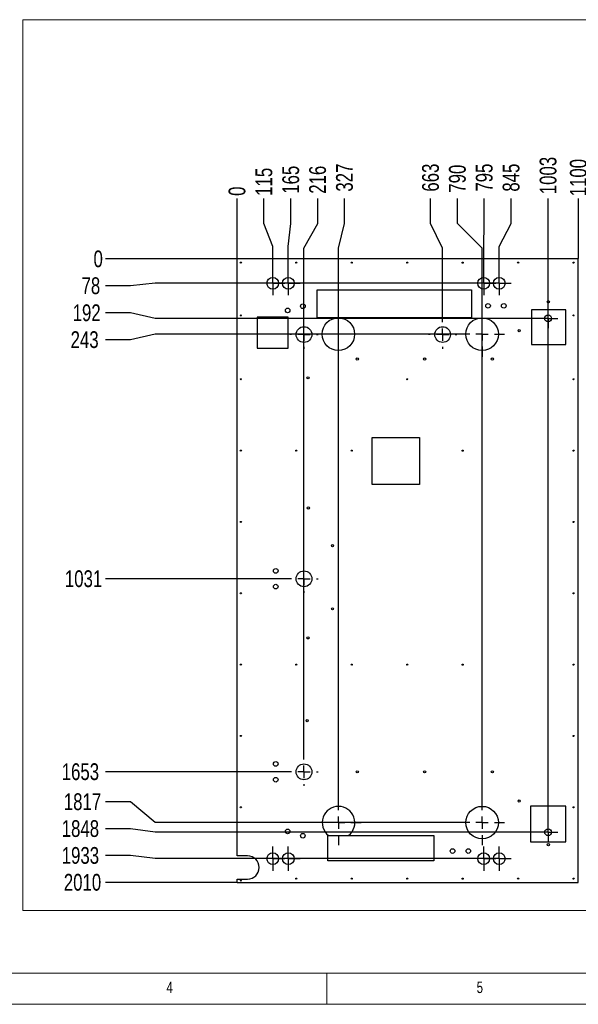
# Model space of a CAD drawing. Header units: millimetres. Extents: x 5 to 589, y 5 to 415.
# Tile 2 of 9: x 148 to 238, y 5 to 164. Entities that reach past the tile are written whole.
import ezdxf

# ---------------------------------------------------------------- set-up
doc = ezdxf.new("R2010")
doc.units = ezdxf.units.MM
doc.header["$PDSIZE"] = -1
doc.linetypes.add('CENTERX2', pattern=[20.32, 12.7, -2.54, 2.54, -2.54])
for name, color, linetype in [('COTES', 1, 'Continuous'), ('GRAVURES', 9, 'Continuous'), ('NOTES', 6, 'Continuous'), ('TRAIT-MIXTES', 3, 'CENTERX2')]:
    doc.layers.add(name, color=color, linetype=linetype)
doc.layers.add('TRAIT-FORT', color=4, linetype='Continuous', lineweight=25)
doc.styles.add('SLDTEXTSTYLE0', font='TXT', dxfattribs={"width": 0.75})
doc.dimstyles.new('SLDDIMSTYLE1', dxfattribs={"dimtxt": 2.7, "dimasz": 0.333333, "dimexe": 0, "dimexo": 0.0625, "dimgap": 0.675, "dimtad": 0, "dimtih": 1, "dimtoh": 1, "dimdec": 0, "dimlfac": 20, "dimrnd": 1e-09, "dimdsep": 46, "dimtxsty": 'SLDTEXTSTYLE0', "dimblk1": 'ORIGIN', "dimblk2": 'ORIGIN', "dimsah": 1, "dimcen": 0.09, "dimadec": 0, "dimazin": 2, "dimtfac": 1, "dimtdec": 0, "dimtofl": 0, "dimtmove": 0, "dimatfit": 3, "dimldrblk": 'ORIGIN', "dimfxl": 1, "dimfrac": 2, "dimtolj": 1, "dimtzin": 12, "dimarcsym": 0})
doc.dimstyles.new('SLDDIMSTYLE2', dxfattribs={"dimtxt": 2.7, "dimasz": 2, "dimexe": 0, "dimexo": 0.0625, "dimgap": 0.675, "dimtad": 0, "dimtih": 1, "dimtoh": 1, "dimdec": 0, "dimlfac": 20, "dimrnd": 1e-09, "dimzin": 12, "dimdsep": 46, "dimtxsty": 'SLDTEXTSTYLE0', "dimsah": 1, "dimcen": 0.09, "dimadec": 0, "dimazin": 3, "dimtfac": 1, "dimtdec": 0, "dimtofl": 0, "dimtmove": 0, "dimatfit": 3, "dimfxl": 1, "dimfrac": 2, "dimtolj": 1, "dimtzin": 12, "dimarcsym": 0})

# ---------------------------------------------------------------- blocks, each defined once
blk = doc.blocks.new('_D')
at = {"layer": 'COTES', "color": 0, "lineweight": -2, "transparency": 16777216}
blk.add_line((182.49, 125.15), (161.34, 125.15), dxfattribs=at)
at = {"layer": 'Defpoints', "color": 0, "transparency": 16777216}
for p in [(161.34, 125.15), (182.55, 125.15), (182.55, 125.15)]:
    blk.add_point(p, dxfattribs=at)
at = {"layer": 'COTES', "color": 0, "transparency": 16777216, "insert": (160.16, 125.15), "char_height": 2.7, "attachment_point": 5, "style": 'SLDTEXTSTYLE0'}
blk.add_mtext('\\A1;0', dxfattribs=at)
blk = doc.blocks.new('_Origin')
at = {"color": 0, "linetype": 'ByBlock', "lineweight": -2}
blk.add_line((0, 0), (-1, 0), dxfattribs=at)
blk.add_circle((0, 0), 0.5, dxfattribs=at)
blk = doc.blocks.new('_D_1')
at = {"layer": 'COTES', "color": 0, "lineweight": -2, "transparency": 16777216}
for p, q in [((165.34, 120.82), (161.34, 120.82)), ((169.34, 121.23), (165.34, 120.82)), ((222.79, 121.23), (169.34, 121.23))]:
    blk.add_line(p, q, dxfattribs=at)
at = {"layer": 'Defpoints', "color": 0, "transparency": 16777216}
for p in [(182.55, 125.15), (161.34, 120.82), (222.86, 121.23)]:
    blk.add_point(p, dxfattribs=at)
at = {"layer": 'COTES', "color": 0, "transparency": 16777216, "insert": (158.98, 120.82), "char_height": 2.7, "attachment_point": 5, "style": 'SLDTEXTSTYLE0'}
blk.add_mtext('\\A1;78', dxfattribs=at)
blk = doc.blocks.new('_D_2')
at = {"layer": 'COTES', "color": 0, "lineweight": -2, "transparency": 16777216}
for p, q in [((165.34, 116.46), (161.34, 116.46)), ((169.34, 115.57), (165.34, 116.46)), ((231.07, 115.57), (169.34, 115.57))]:
    blk.add_line(p, q, dxfattribs=at)
at = {"layer": 'Defpoints', "color": 0, "transparency": 16777216}
for p in [(182.55, 125.15), (161.34, 116.46), (231.14, 115.57)]:
    blk.add_point(p, dxfattribs=at)
at = {"layer": 'COTES', "color": 0, "transparency": 16777216, "insert": (158.3, 116.46), "char_height": 2.7, "attachment_point": 5, "style": 'SLDTEXTSTYLE0'}
blk.add_mtext('\\A1;192', dxfattribs=at)
blk = doc.blocks.new('_D_3')
at = {"layer": 'COTES', "color": 0, "lineweight": -2, "transparency": 16777216}
for p, q in [((169.34, 113.03), (165.34, 112.13)), ((218.35, 113.03), (169.34, 113.03)), ((165.34, 112.13), (161.34, 112.13))]:
    blk.add_line(p, q, dxfattribs=at)
at = {"layer": 'Defpoints', "color": 0, "transparency": 16777216}
for p in [(182.55, 125.15), (218.41, 113.03), (161.34, 112.13)]:
    blk.add_point(p, dxfattribs=at)
at = {"layer": 'COTES', "color": 0, "transparency": 16777216, "insert": (157.97, 112.13), "char_height": 2.7, "attachment_point": 5, "style": 'SLDTEXTSTYLE0'}
blk.add_mtext('\\A1;243', dxfattribs=at)
blk = doc.blocks.new('_D_4')
at = {"layer": 'COTES', "color": 0, "lineweight": -2, "transparency": 16777216}
blk.add_line((190.99, 73.59), (161.34, 73.59), dxfattribs=at)
at = {"layer": 'Defpoints', "color": 0, "transparency": 16777216}
for p in [(182.55, 125.15), (161.34, 73.59), (191.06, 73.59)]:
    blk.add_point(p, dxfattribs=at)
at = {"layer": 'COTES', "color": 0, "transparency": 16777216, "insert": (157.8, 73.59), "char_height": 2.7, "attachment_point": 5, "style": 'SLDTEXTSTYLE0'}
blk.add_mtext('\\A1;1031', dxfattribs=at)
blk = doc.blocks.new('_D_5')
at = {"layer": 'COTES', "color": 0, "lineweight": -2, "transparency": 16777216}
blk.add_line((190.99, 42.48), (161.34, 42.48), dxfattribs=at)
at = {"layer": 'Defpoints', "color": 0, "transparency": 16777216}
for p in [(182.55, 125.15), (161.34, 42.48), (191.06, 42.48)]:
    blk.add_point(p, dxfattribs=at)
at = {"layer": 'COTES', "color": 0, "transparency": 16777216, "insert": (157.29, 42.48), "char_height": 2.7, "attachment_point": 5, "style": 'SLDTEXTSTYLE0'}
blk.add_mtext('\\A1;1653', dxfattribs=at)
blk = doc.blocks.new('_D_6')
at = {"layer": 'COTES', "color": 0, "lineweight": -2, "transparency": 16777216}
for p, q in [((165.34, 37.64), (161.34, 37.64)), ((169.34, 34.29), (165.34, 37.64)), ((218.36, 34.29), (169.34, 34.29))]:
    blk.add_line(p, q, dxfattribs=at)
at = {"layer": 'Defpoints', "color": 0, "transparency": 16777216}
for p in [(182.55, 125.15), (161.34, 37.64), (218.42, 34.29)]:
    blk.add_point(p, dxfattribs=at)
at = {"layer": 'COTES', "color": 0, "transparency": 16777216, "insert": (157.63, 37.64), "char_height": 2.7, "attachment_point": 5, "style": 'SLDTEXTSTYLE0'}
blk.add_mtext('\\A1;1817', dxfattribs=at)
blk = doc.blocks.new('_D_7')
at = {"layer": 'COTES', "color": 0, "lineweight": -2, "transparency": 16777216}
for p, q in [((165.34, 33.31), (161.34, 33.31)), ((169.34, 32.74), (165.34, 33.31)), ((231.07, 32.74), (169.34, 32.74))]:
    blk.add_line(p, q, dxfattribs=at)
at = {"layer": 'Defpoints', "color": 0, "transparency": 16777216}
for p in [(182.55, 125.15), (161.34, 33.31), (231.14, 32.74)]:
    blk.add_point(p, dxfattribs=at)
at = {"layer": 'COTES', "color": 0, "transparency": 16777216, "insert": (157.29, 33.31), "char_height": 2.7, "attachment_point": 5, "style": 'SLDTEXTSTYLE0'}
blk.add_mtext('\\A1;1848', dxfattribs=at)
blk = doc.blocks.new('_D_8')
at = {"layer": 'COTES', "color": 0, "lineweight": -2, "transparency": 16777216}
for p, q in [((165.34, 28.98), (161.34, 28.98)), ((169.34, 28.48), (165.34, 28.98)), ((222.79, 28.48), (169.34, 28.48))]:
    blk.add_line(p, q, dxfattribs=at)
at = {"layer": 'Defpoints', "color": 0, "transparency": 16777216}
for p in [(182.55, 125.15), (161.34, 28.98), (222.86, 28.48)]:
    blk.add_point(p, dxfattribs=at)
at = {"layer": 'COTES', "color": 0, "transparency": 16777216, "insert": (157.29, 28.98), "char_height": 2.7, "attachment_point": 5, "style": 'SLDTEXTSTYLE0'}
blk.add_mtext('\\A1;1933', dxfattribs=at)
blk = doc.blocks.new('_D_9')
at = {"layer": 'COTES', "color": 0, "lineweight": -2, "transparency": 16777216}
blk.add_line((182.49, 24.65), (161.34, 24.65), dxfattribs=at)
at = {"layer": 'Defpoints', "color": 0, "transparency": 16777216}
for p in [(182.55, 125.15), (161.34, 24.65), (182.55, 24.65)]:
    blk.add_point(p, dxfattribs=at)
at = {"layer": 'COTES', "color": 0, "transparency": 16777216, "insert": (157.63, 24.65), "char_height": 2.7, "attachment_point": 5, "style": 'SLDTEXTSTYLE0'}
blk.add_mtext('\\A1;2010', dxfattribs=at)
blk = doc.blocks.new('_D_20')
at = {"layer": 'COTES', "color": 0, "lineweight": -2, "transparency": 16777216}
blk.add_line((182.55, 125.22), (182.55, 134.89), dxfattribs=at)
at = {"layer": 'Defpoints', "color": 0, "transparency": 16777216}
for p in [(182.55, 134.89), (182.55, 125.15), (182.55, 125.15)]:
    blk.add_point(p, dxfattribs=at)
at = {"layer": 'COTES', "color": 0, "transparency": 16777216, "insert": (182.55, 136.07), "char_height": 2.7, "attachment_point": 5, "rotation": 90, "style": 'SLDTEXTSTYLE0'}
blk.add_mtext('\\A1;0', dxfattribs=at)
blk = doc.blocks.new('_D_21')
at = {"layer": 'COTES', "color": 0, "lineweight": -2, "transparency": 16777216}
for p, q in [((186.88, 130.89), (186.88, 134.89)), ((188.3, 127.18), (186.88, 130.89)), ((188.3, 123.24), (188.3, 127.18))]:
    blk.add_line(p, q, dxfattribs=at)
at = {"layer": 'Defpoints', "color": 0, "transparency": 16777216}
for p in [(186.88, 134.89), (182.55, 125.15), (188.3, 123.18)]:
    blk.add_point(p, dxfattribs=at)
at = {"layer": 'COTES', "color": 0, "transparency": 16777216, "insert": (186.88, 137.59), "char_height": 2.7, "attachment_point": 5, "rotation": 90, "style": 'SLDTEXTSTYLE0'}
blk.add_mtext('\\A1;115', dxfattribs=at)
blk = doc.blocks.new('_D_22')
at = {"layer": 'COTES', "color": 0, "lineweight": -2, "transparency": 16777216}
for p, q in [((191.21, 130.89), (191.21, 134.89)), ((190.8, 127.18), (191.21, 130.89)), ((190.8, 123.24), (190.8, 127.18))]:
    blk.add_line(p, q, dxfattribs=at)
at = {"layer": 'Defpoints', "color": 0, "transparency": 16777216}
for p in [(191.21, 134.89), (182.55, 125.15), (190.8, 123.18)]:
    blk.add_point(p, dxfattribs=at)
at = {"layer": 'COTES', "color": 0, "transparency": 16777216, "insert": (191.21, 137.92), "char_height": 2.7, "attachment_point": 5, "rotation": 90, "style": 'SLDTEXTSTYLE0'}
blk.add_mtext('\\A1;165', dxfattribs=at)
blk = doc.blocks.new('_D_23')
at = {"layer": 'COTES', "color": 0, "lineweight": -2, "transparency": 16777216}
for p, q in [((195.54, 130.89), (195.54, 134.89)), ((193.33, 126.89), (195.54, 130.89)), ((193.33, 44.81), (193.33, 126.89))]:
    blk.add_line(p, q, dxfattribs=at)
at = {"layer": 'Defpoints', "color": 0, "transparency": 16777216}
for p in [(195.54, 134.89), (182.55, 125.15), (193.33, 44.75)]:
    blk.add_point(p, dxfattribs=at)
at = {"layer": 'COTES', "color": 0, "transparency": 16777216, "insert": (195.54, 137.92), "char_height": 2.7, "attachment_point": 5, "rotation": 90, "style": 'SLDTEXTSTYLE0'}
blk.add_mtext('\\A1;216', dxfattribs=at)
blk = doc.blocks.new('_D_24')
at = {"layer": 'COTES', "color": 0, "lineweight": -2, "transparency": 16777216}
for p, q in [((199.87, 130.89), (199.87, 134.89)), ((198.9, 126.89), (199.87, 130.89)), ((198.9, 37.98), (198.9, 126.89))]:
    blk.add_line(p, q, dxfattribs=at)
at = {"layer": 'Defpoints', "color": 0, "transparency": 16777216}
for p in [(199.87, 134.89), (182.55, 125.15), (198.9, 37.91)]:
    blk.add_point(p, dxfattribs=at)
at = {"layer": 'COTES', "color": 0, "transparency": 16777216, "insert": (199.87, 138.26), "char_height": 2.7, "attachment_point": 5, "rotation": 90, "style": 'SLDTEXTSTYLE0'}
blk.add_mtext('\\A1;327', dxfattribs=at)
blk = doc.blocks.new('_D_25')
at = {"layer": 'COTES', "color": 0, "lineweight": -2, "transparency": 16777216}
for p, q in [((213.74, 130.89), (213.74, 134.89)), ((215.68, 126.89), (213.74, 130.89)), ((215.68, 115.29), (215.68, 126.89))]:
    blk.add_line(p, q, dxfattribs=at)
at = {"layer": 'Defpoints', "color": 0, "transparency": 16777216}
for p in [(213.74, 134.89), (182.55, 125.15), (215.68, 115.23)]:
    blk.add_point(p, dxfattribs=at)
at = {"layer": 'COTES', "color": 0, "transparency": 16777216, "insert": (213.74, 138.26), "char_height": 2.7, "attachment_point": 5, "rotation": 90, "style": 'SLDTEXTSTYLE0'}
blk.add_mtext('\\A1;663', dxfattribs=at)
blk = doc.blocks.new('_D_26')
at = {"layer": 'COTES', "color": 0, "lineweight": -2, "transparency": 16777216}
for p, q in [((218.07, 130.89), (218.07, 134.89)), ((222.05, 126.89), (218.07, 130.89)), ((222.05, 37.98), (222.05, 126.89))]:
    blk.add_line(p, q, dxfattribs=at)
at = {"layer": 'Defpoints', "color": 0, "transparency": 16777216}
for p in [(218.07, 134.89), (182.55, 125.15), (222.05, 37.91)]:
    blk.add_point(p, dxfattribs=at)
at = {"layer": 'COTES', "color": 0, "transparency": 16777216, "insert": (218.07, 138.09), "char_height": 2.7, "attachment_point": 5, "rotation": 90, "style": 'SLDTEXTSTYLE0'}
blk.add_mtext('\\A1;790', dxfattribs=at)
blk = doc.blocks.new('_D_27')
at = {"layer": 'COTES', "color": 0, "lineweight": -2, "transparency": 16777216}
for p, q in [((222.4, 130.89), (222.4, 134.89)), ((222.3, 127.18), (222.4, 130.89)), ((222.3, 123.24), (222.3, 127.18))]:
    blk.add_line(p, q, dxfattribs=at)
at = {"layer": 'Defpoints', "color": 0, "transparency": 16777216}
for p in [(222.4, 134.89), (182.55, 125.15), (222.3, 123.18)]:
    blk.add_point(p, dxfattribs=at)
at = {"layer": 'COTES', "color": 0, "transparency": 16777216, "insert": (222.4, 138.26), "char_height": 2.7, "attachment_point": 5, "rotation": 90, "style": 'SLDTEXTSTYLE0'}
blk.add_mtext('\\A1;795', dxfattribs=at)
blk = doc.blocks.new('_D_28')
at = {"layer": 'COTES', "color": 0, "lineweight": -2, "transparency": 16777216}
for p, q in [((226.73, 130.89), (226.73, 134.89)), ((224.8, 127.18), (226.73, 130.89)), ((224.8, 123.24), (224.8, 127.18))]:
    blk.add_line(p, q, dxfattribs=at)
at = {"layer": 'Defpoints', "color": 0, "transparency": 16777216}
for p in [(226.73, 134.89), (182.55, 125.15), (224.8, 123.18)]:
    blk.add_point(p, dxfattribs=at)
at = {"layer": 'COTES', "color": 0, "transparency": 16777216, "insert": (226.73, 138.26), "char_height": 2.7, "attachment_point": 5, "rotation": 90, "style": 'SLDTEXTSTYLE0'}
blk.add_mtext('\\A1;845', dxfattribs=at)
blk = doc.blocks.new('_D_29')
at = {"layer": 'COTES', "color": 0, "lineweight": -2, "transparency": 16777216}
blk.add_line((232.69, 34.35), (232.69, 134.89), dxfattribs=at)
at = {"layer": 'Defpoints', "color": 0, "transparency": 16777216}
for p in [(232.69, 134.89), (182.55, 125.15), (232.69, 34.29)]:
    blk.add_point(p, dxfattribs=at)
at = {"layer": 'COTES', "color": 0, "transparency": 16777216, "insert": (232.69, 138.6), "char_height": 2.7, "attachment_point": 5, "rotation": 90, "style": 'SLDTEXTSTYLE0'}
blk.add_mtext('\\A1;1003', dxfattribs=at)
blk = doc.blocks.new('_D_30')
at = {"layer": 'COTES', "color": 0, "lineweight": -2, "transparency": 16777216}
blk.add_line((237.56, 125.22), (237.56, 134.89), dxfattribs=at)
at = {"layer": 'Defpoints', "color": 0, "transparency": 16777216}
for p in [(237.56, 134.89), (182.55, 125.15), (237.56, 125.15)]:
    blk.add_point(p, dxfattribs=at)
at = {"layer": 'COTES', "color": 0, "transparency": 16777216, "insert": (237.56, 138.26), "char_height": 2.7, "attachment_point": 5, "rotation": 90, "style": 'SLDTEXTSTYLE0'}
blk.add_mtext('\\A1;1100', dxfattribs=at)
blk = doc.blocks.new('_D_31')
at = {"layer": 'COTES', "color": 0, "lineweight": -2, "transparency": 16777216}
blk.add_line((280.54, 42.48), (280.54, 134.89), dxfattribs=at)
at = {"layer": 'Defpoints', "color": 0, "transparency": 16777216}
for p in [(280.54, 134.89), (182.55, 125.15), (280.54, 42.42)]:
    blk.add_point(p, dxfattribs=at)
at = {"layer": 'COTES', "color": 0, "transparency": 16777216, "insert": (280.54, 138.77), "char_height": 2.7, "attachment_point": 5, "rotation": 90, "style": 'SLDTEXTSTYLE0'}
blk.add_mtext('\\A1;1960', dxfattribs=at)
blk = doc.blocks.new('_D_32')
at = {"layer": 'COTES', "color": 0, "lineweight": -2, "transparency": 16777216}
blk.add_line((287.56, 125.22), (287.56, 134.89), dxfattribs=at)
at = {"layer": 'Defpoints', "color": 0, "transparency": 16777216}
for p in [(287.56, 134.89), (182.55, 125.15), (287.56, 125.15)]:
    blk.add_point(p, dxfattribs=at)
at = {"layer": 'COTES', "color": 0, "transparency": 16777216, "insert": (287.56, 138.6), "char_height": 2.7, "attachment_point": 5, "rotation": 90, "style": 'SLDTEXTSTYLE0'}
blk.add_mtext('\\A1;2100', dxfattribs=at)
blk = doc.blocks.new('_D_33')
at = {"layer": 'COTES', "color": 0, "lineweight": -2, "transparency": 16777216}
blk.add_line((293.43, 30.49), (293.43, 134.89), dxfattribs=at)
at = {"layer": 'Defpoints', "color": 0, "transparency": 16777216}
for p in [(293.43, 134.89), (182.55, 125.15), (293.43, 30.43)]:
    blk.add_point(p, dxfattribs=at)
at = {"layer": 'COTES', "color": 0, "transparency": 16777216, "insert": (293.43, 138.94), "char_height": 2.7, "attachment_point": 5, "rotation": 90, "style": 'SLDTEXTSTYLE0'}
blk.add_mtext('\\A1;2217', dxfattribs=at)
blk = doc.blocks.new('_D_34')
at = {"layer": 'COTES', "color": 0, "lineweight": -2, "transparency": 16777216}
blk.add_line((299.13, 33.15), (299.13, 134.89), dxfattribs=at)
at = {"layer": 'Defpoints', "color": 0, "transparency": 16777216}
for p in [(299.13, 134.89), (182.55, 125.15), (299.13, 33.09)]:
    blk.add_point(p, dxfattribs=at)
at = {"layer": 'COTES', "color": 0, "transparency": 16777216, "insert": (299.13, 138.94), "char_height": 2.7, "attachment_point": 5, "rotation": 90, "style": 'SLDTEXTSTYLE0'}
blk.add_mtext('\\A1;2331', dxfattribs=at)
blk = doc.blocks.new('_D_35')
at = {"layer": 'COTES', "color": 0, "lineweight": -2, "transparency": 16777216}
for p, q in [((328.72, 130.89), (328.72, 134.89)), ((329.78, 126.89), (328.72, 130.89)), ((329.78, 32.15), (329.78, 126.89))]:
    blk.add_line(p, q, dxfattribs=at)
at = {"layer": 'Defpoints', "color": 0, "transparency": 16777216}
for p in [(328.72, 134.89), (182.55, 125.15), (329.78, 32.09)]:
    blk.add_point(p, dxfattribs=at)
at = {"layer": 'COTES', "color": 0, "transparency": 16777216, "insert": (328.72, 139.27), "char_height": 2.7, "attachment_point": 5, "rotation": 90, "style": 'SLDTEXTSTYLE0'}
blk.add_mtext('\\A1;2945', dxfattribs=at)
blk = doc.blocks.new('_D_36')
at = {"layer": 'COTES', "color": 0, "lineweight": -2, "transparency": 16777216}
blk.add_line((333.05, 125.22), (333.05, 134.89), dxfattribs=at)
at = {"layer": 'Defpoints', "color": 0, "transparency": 16777216}
for p in [(333.05, 134.89), (182.55, 125.15), (333.05, 125.15)]:
    blk.add_point(p, dxfattribs=at)
at = {"layer": 'COTES', "color": 0, "transparency": 16777216, "insert": (333.05, 138.6), "char_height": 2.7, "attachment_point": 5, "rotation": 90, "style": 'SLDTEXTSTYLE0'}
blk.add_mtext('\\A1;3010', dxfattribs=at)
blk = doc.blocks.new('SW_CENTERMARKSYMBOL_8')
at = {"layer": 'TRAIT-MIXTES', "color": 0}
for p, q in [((-1, 0), (-1.55, 0)), ((0, 0), (-1, 0)), ((0, 1), (0, 1.55)), ((0, 0), (0, 1)), ((0, 0), (0, -1)), ((0, 0), (1, 0)), ((1, 0), (1.55, 0)), ((0, -1), (0, -1.55))]:
    blk.add_line(p, q, dxfattribs=at)
blk = doc.blocks.new('SW_CENTERMARKSYMBOL_9')
at = {"layer": 'TRAIT-MIXTES', "color": 0}
for p, q in [((-1, 0), (-1.55, 0)), ((0, 0), (-1, 0)), ((0, 1), (0, 1.55)), ((0, 0), (0, 1)), ((0, 0), (0, -1)), ((0, 0), (1, 0)), ((1, 0), (1.55, 0)), ((0, -1), (0, -1.55))]:
    blk.add_line(p, q, dxfattribs=at)
blk = doc.blocks.new('SW_CENTERMARKSYMBOL_10')
at = {"layer": 'TRAIT-MIXTES', "color": 0}
for p, q in [((0, 1), (0, 1.94)), ((-1, 0), (-1.94, 0)), ((0, 0), (-1, 0)), ((0, 0), (0, 1)), ((0, 0), (0, -1)), ((0, 0), (1, 0)), ((1, 0), (1.94, 0)), ((0, -1), (0, -1.94))]:
    blk.add_line(p, q, dxfattribs=at)
blk = doc.blocks.new('SW_CENTERMARKSYMBOL_11')
at = {"layer": 'TRAIT-MIXTES', "color": 0}
for p, q in [((0, 1), (0, 1.94)), ((-1, 0), (-1.94, 0)), ((0, 0), (-1, 0)), ((0, 0), (0, 1)), ((0, 0), (0, -1)), ((0, 0), (1, 0)), ((1, 0), (1.94, 0)), ((0, -1), (0, -1.94))]:
    blk.add_line(p, q, dxfattribs=at)
blk = doc.blocks.new('SW_CENTERMARKSYMBOL_12')
at = {"layer": 'TRAIT-MIXTES', "color": 0}
for p, q in [((0, 2), (0, 3.63)), ((-2, 0), (-3.63, 0)), ((0, 0), (-1, 0)), ((0, 0), (0, 1)), ((0, 0), (0, -1)), ((0, 0), (1, 0)), ((2, 0), (3.63, 0)), ((0, -2), (0, -3.63))]:
    blk.add_line(p, q, dxfattribs=at)
blk = doc.blocks.new('SW_CENTERMARKSYMBOL_13')
at = {"layer": 'TRAIT-MIXTES', "color": 0}
for p, q in [((0, 1), (0, 1.94)), ((-1, 0), (-1.94, 0)), ((0, 0), (-1, 0)), ((0, 0), (0, 1)), ((0, 0), (0, -1)), ((0, 0), (1, 0)), ((1, 0), (1.94, 0)), ((0, -1), (0, -1.94))]:
    blk.add_line(p, q, dxfattribs=at)
blk = doc.blocks.new('SW_CENTERMARKSYMBOL_14')
at = {"layer": 'TRAIT-MIXTES', "color": 0}
for p, q in [((0, 1), (0, 1.94)), ((-1, 0), (-1.94, 0)), ((0, 0), (-1, 0)), ((0, 0), (0, 1)), ((0, 0), (0, -1)), ((0, 0), (1, 0)), ((1, 0), (1.94, 0)), ((0, -1), (0, -1.94))]:
    blk.add_line(p, q, dxfattribs=at)
blk = doc.blocks.new('SW_CENTERMARKSYMBOL_15')
at = {"layer": 'TRAIT-MIXTES', "color": 0}
for p, q in [((0, 2), (0, 3.63)), ((0, 0), (-1, 0)), ((0, 0), (0, 1)), ((0, 0), (0, -1)), ((0, 0), (1, 0)), ((2, 0), (3.63, 0)), ((-2, 0), (-3.63, 0)), ((0, -2), (0, -3.63))]:
    blk.add_line(p, q, dxfattribs=at)
blk = doc.blocks.new('SW_CENTERMARKSYMBOL_16')
at = {"layer": 'TRAIT-MIXTES', "color": 0}
for p, q in [((0, 2), (0, 2.27)), ((-2, 0), (-2.27, 0)), ((0, 0), (-1, 0)), ((0, 0), (0, 1)), ((0, 0), (0, -1)), ((0, 0), (1, 0)), ((2, 0), (2.27, 0)), ((0, -2), (0, -2.27))]:
    blk.add_line(p, q, dxfattribs=at)
blk = doc.blocks.new('SW_CENTERMARKSYMBOL_17')
at = {"layer": 'TRAIT-MIXTES', "color": 0}
for p, q in [((0, 2), (0, 2.27)), ((-2, 0), (-2.27, 0)), ((0, 0), (-1, 0)), ((0, 0), (0, 1)), ((0, 0), (0, -1)), ((0, 0), (1, 0)), ((2, 0), (2.27, 0)), ((0, -2), (0, -2.27))]:
    blk.add_line(p, q, dxfattribs=at)
blk = doc.blocks.new('SW_CENTERMARKSYMBOL_18')
at = {"layer": 'TRAIT-MIXTES', "color": 0}
for p, q in [((0, 1), (0, 1.94)), ((-1, 0), (-1.94, 0)), ((0, 0), (-1, 0)), ((0, 0), (0, 1)), ((0, 0), (0, -1)), ((0, 0), (1, 0)), ((1, 0), (1.94, 0)), ((0, -1), (0, -1.94))]:
    blk.add_line(p, q, dxfattribs=at)
blk = doc.blocks.new('SW_CENTERMARKSYMBOL_19')
at = {"layer": 'TRAIT-MIXTES', "color": 0}
for p, q in [((0, 1), (0, 1.94)), ((-1, 0), (-1.94, 0)), ((0, 0), (-1, 0)), ((0, 0), (0, 1)), ((0, 0), (0, -1)), ((0, 0), (1, 0)), ((1, 0), (1.94, 0)), ((0, -1), (0, -1.94))]:
    blk.add_line(p, q, dxfattribs=at)
blk = doc.blocks.new('SW_CENTERMARKSYMBOL_20')
at = {"layer": 'TRAIT-MIXTES', "color": 0}
for p, q in [((0, 2), (0, 2.27)), ((-2, 0), (-2.27, 0)), ((0, 0), (-1, 0)), ((0, 0), (0, 1)), ((0, 0), (0, -1)), ((0, 0), (1, 0)), ((2, 0), (2.27, 0)), ((0, -2), (0, -2.27))]:
    blk.add_line(p, q, dxfattribs=at)
blk = doc.blocks.new('SW_CENTERMARKSYMBOL_21')
at = {"layer": 'TRAIT-MIXTES', "color": 0}
for p, q in [((0, 2), (0, 3.63)), ((-2, 0), (-3.63, 0)), ((0, 0), (-1, 0)), ((0, 0), (0, 1)), ((0, 0), (0, -1)), ((0, 0), (1, 0)), ((2, 0), (3.63, 0)), ((0, -2), (0, -3.63))]:
    blk.add_line(p, q, dxfattribs=at)
blk = doc.blocks.new('SW_CENTERMARKSYMBOL_22')
at = {"layer": 'TRAIT-MIXTES', "color": 0}
for p, q in [((0, 2), (0, 2.27)), ((-2, 0), (-2.27, 0)), ((0, 0), (-1, 0)), ((0, 0), (0, 1)), ((0, 0), (0, -1)), ((0, 0), (1, 0)), ((2, 0), (2.27, 0)), ((0, -2), (0, -2.27))]:
    blk.add_line(p, q, dxfattribs=at)
blk = doc.blocks.new('SW_CENTERMARKSYMBOL_23')
at = {"layer": 'TRAIT-MIXTES', "color": 0}
for p, q in [((0, 1), (0, 1.94)), ((-1, 0), (-1.94, 0)), ((0, 0), (-1, 0)), ((0, 0), (0, 1)), ((0, 0), (0, -1)), ((0, 0), (1, 0)), ((1, 0), (1.94, 0)), ((0, -1), (0, -1.94))]:
    blk.add_line(p, q, dxfattribs=at)
blk = doc.blocks.new('SW_CENTERMARKSYMBOL_24')
at = {"layer": 'TRAIT-MIXTES', "color": 0}
for p, q in [((0, 1), (0, 1.94)), ((-1, 0), (-1.94, 0)), ((0, 0), (-1, 0)), ((0, 0), (0, 1)), ((0, 0), (0, -1)), ((0, 0), (1, 0)), ((1, 0), (1.94, 0)), ((0, -1), (0, -1.94))]:
    blk.add_line(p, q, dxfattribs=at)

msp = doc.modelspace()

# ---------------------------------------------------------------- linework, layer by layer
at = {"lineweight": 18}
for p, q in [((148.0094, 163.7219), (409.6291, 163.7219)), ((148.0094, 163.7219), (148.0094, 20.097)), ((148.0094, 20.097), (409.6291, 20.097)), ((10, 10), (584, 10)), ((197, 10), (197, 5)), ((5, 5), (589, 5))]:
    msp.add_line(p, q, dxfattribs=at)
at = {"layer": 'GRAVURES', "lineweight": 25}
for p, q in [((229.8185, 36.9618), (229.8185, 31.2124)), ((235.5614, 36.9618), (229.8185, 36.9618)), ((235.5614, 31.2124), (235.5614, 36.9618)), ((229.8185, 31.2124), (235.5614, 31.2124))]:
    msp.add_line(p, q, dxfattribs=at)
for centre, radius in [((188.3001, 121.2317), 0.9444), ((190.8001, 121.2317), 0.9444), ((222.3001, 121.2317), 0.9444), ((224.8001, 121.2317), 0.9444), ((198.8732, 113.0273), 2.6262), ((222.038, 113.0273), 2.6262), ((193.3252, 112.9599), 1.2699), ((215.6756, 112.9599), 1.2699), ((193.3252, 73.5927), 1.2699), ((193.3252, 42.4799), 1.2699), ((222.0451, 34.2873), 2.6262), ((188.3001, 28.4817), 0.9444), ((190.8001, 28.4817), 0.9444), ((222.3001, 28.4817), 0.9444), ((224.8001, 28.4817), 0.9444)]:
    msp.add_circle(centre, radius, dxfattribs=at)
msp.add_arc((198.8989, 34.2873), 2.6262, 308.18513, 231.81487, dxfattribs=at)
at = {"layer": 'TRAIT-FORT', "lineweight": 25}
for p, q in [((182.5501, 28.9317), (182.5501, 125.154)), ((237.5451, 125.154), (182.5501, 125.154)), ((237.5451, 24.654), (237.5451, 125.154)), ((195.4576, 120.1971), (220.3415, 120.1971)), ((195.4576, 115.6836), (195.4576, 120.1971)), ((220.3415, 120.1971), (220.3415, 115.6836)), ((229.9876, 116.9663), (229.9876, 111.3443)), ((235.5614, 116.9663), (229.9876, 116.9663)), ((235.5614, 111.3443), (235.5614, 116.9663)), ((190.7999, 115.754), (185.7999, 115.754)), ((185.7999, 115.754), (185.7999, 110.754)), ((190.7999, 110.754), (190.7999, 115.754)), ((220.3415, 115.6836), (195.4576, 115.6836)), ((229.9876, 111.3443), (235.5614, 111.3443)), ((185.7999, 110.754), (190.7999, 110.754)), ((204.2983, 96.3911), (211.9266, 96.3911)), ((204.2983, 88.7759), (204.2983, 96.3911)), ((211.9266, 96.3911), (211.9266, 88.7759)), ((211.9266, 88.7759), (204.2983, 88.7759)), ((197.1656, 32.223), (197.2754, 32.223)), ((197.1656, 28.154), (197.1656, 32.223)), ((197.2754, 32.223), (200.5225, 32.223)), ((200.5225, 32.223), (214.2885, 32.223)), ((214.2885, 32.223), (214.2885, 28.154)), ((184.2251, 28.9317), (182.5501, 28.9317)), ((214.2885, 28.154), (197.1656, 28.154)), ((182.5501, 24.654), (182.5501, 25.1817)), ((182.5501, 25.1817), (184.2251, 25.1817)), ((182.5501, 24.654), (237.5451, 24.654))]:
    msp.add_line(p, q, dxfattribs=at)
for centre, radius in [((183.1501, 124.554), 0.085), ((192.091, 124.554), 0.085), ((201.0318, 124.554), 0.085), ((209.9726, 124.554), 0.085), ((218.9135, 124.554), 0.085), ((227.8543, 124.554), 0.085), ((236.7951, 124.554), 0.085), ((193.151, 117.5379), 0.375), ((222.9949, 117.5972), 0.375), ((225.5372, 117.5971), 0.375), ((232.7208, 118.2324), 0.175), ((183.1501, 116.054), 0.085), ((190.6997, 116.8622), 0.375), ((232.6864, 115.5693), 0.55), ((236.7951, 116.054), 0.085), ((228.0267, 113.5916), 0.175), ((201.9194, 109.0175), 0.175), ((212.7841, 109.0175), 0.175), ((223.6995, 109.0175), 0.175), ((183.1501, 105.754), 0.085), ((193.9803, 105.9923), 0.175), ((209.9726, 105.754), 0.085), ((236.7951, 105.754), 0.085), ((183.1501, 94.254), 0.085), ((192.091, 94.254), 0.085), ((201.0318, 94.254), 0.085), ((218.9135, 94.254), 0.085), ((236.7951, 94.254), 0.085), ((194.0387, 85.0166), 0.175), ((183.1501, 82.754), 0.085), ((236.7951, 82.754), 0.085), ((197.9216, 78.9248), 0.175), ((188.7706, 74.8658), 0.375), ((188.7706, 72.3258), 0.375), ((183.1501, 71.254), 0.085), ((236.7951, 71.254), 0.085), ((197.9216, 68.7556), 0.175), ((193.9752, 64.0638), 0.175), ((183.1501, 59.754), 0.085), ((192.091, 59.754), 0.085), ((201.0318, 59.754), 0.085), ((209.9726, 59.754), 0.085), ((218.9135, 59.754), 0.085), ((236.7951, 59.754), 0.085), ((193.8533, 50.7252), 0.175), ((183.1501, 48.254), 0.085), ((236.7951, 48.254), 0.085), ((188.7706, 43.7508), 0.375), ((188.7706, 41.2108), 0.375), ((201.9194, 42.4722), 0.175), ((212.7841, 42.4722), 0.175), ((223.6995, 42.4722), 0.175), ((183.1501, 36.754), 0.085), ((228.0267, 37.7731), 0.175), ((236.7951, 36.754), 0.085), ((190.7004, 32.8646), 0.375), ((193.1437, 32.1814), 0.375), ((232.6864, 32.7374), 0.55), ((232.7208, 30.7271), 0.175), ((217.2797, 29.7111), 0.375), ((219.8221, 29.711), 0.375), ((183.1501, 24.954), 0.085), ((192.091, 25.254), 0.085), ((201.0318, 25.254), 0.085), ((209.9726, 25.254), 0.085), ((218.9135, 25.254), 0.085), ((227.8543, 25.254), 0.085), ((236.7951, 25.254), 0.085)]:
    msp.add_circle(centre, radius, dxfattribs=at)
msp.add_arc((184.2251, 27.0567), 1.875, 270, 90, dxfattribs=at)

# ---------------------------------------------------------------- block references
at = {"layer": 'TRAIT-MIXTES'}
for name, p in [('SW_CENTERMARKSYMBOL_18', (188.3001, 121.2317)), ('SW_CENTERMARKSYMBOL_19', (190.8001, 121.2317)), ('SW_CENTERMARKSYMBOL_23', (222.3001, 121.2317)), ('SW_CENTERMARKSYMBOL_24', (224.8001, 121.2317)), ('SW_CENTERMARKSYMBOL_21', (222.038, 113.0273)), ('SW_CENTERMARKSYMBOL_8', (232.6864, 115.5693)), ('SW_CENTERMARKSYMBOL_20', (193.3252, 112.9599)), ('SW_CENTERMARKSYMBOL_22', (215.6756, 112.9599)), ('SW_CENTERMARKSYMBOL_17', (193.3252, 73.5927)), ('SW_CENTERMARKSYMBOL_16', (193.3252, 42.4799)), ('SW_CENTERMARKSYMBOL_15', (198.8989, 34.2873)), ('SW_CENTERMARKSYMBOL_12', (222.0451, 34.2873)), ('SW_CENTERMARKSYMBOL_9', (232.6864, 32.7374)), ('SW_CENTERMARKSYMBOL_14', (188.3001, 28.4817)), ('SW_CENTERMARKSYMBOL_13', (190.8001, 28.4817)), ('SW_CENTERMARKSYMBOL_11', (222.3001, 28.4817)), ('SW_CENTERMARKSYMBOL_10', (224.8001, 28.4817))]:
    msp.add_blockref(name, p, dxfattribs=at)

# ---------------------------------------------------------------- texts
at = {"layer": 'NOTES', "char_height": 1.8521, "attachment_point": 1, "style": 'SLDTEXTSTYLE0'}
for s, insert in [('4', (171.1667, 8.668)), ('5', (221.1667, 8.668))]:
    msp.add_mtext(s, dxfattribs=dict(at, insert=insert))

# ---------------------------------------------------------------- dimensions: what is measured, and where the dimension line sits
at = {"layer": 'COTES'}
for feature_location, offset, dtype, origin, dimstyle, picture, middle in [((329.7801, 32.0892), (-1.0594, 102.7982), 1, (182.5501, 125.154), 'SLDDIMSTYLE2', '_D_35', (328.7208, 139.2749)), ((293.42514, 30.42611), (0, 104.46133), 1, (182.55015, 125.154), 'SLDDIMSTYLE2', '_D_33', (293.42514, 138.93744)), ((299.12514, 33.08919), (0, 101.79825), 1, (182.55015, 125.154), 'SLDDIMSTYLE2', '_D_34', (299.12514, 138.93744)), ((280.5374, 42.4154), (0, 92.4721), 1, (182.5501, 125.154), 'SLDDIMSTYLE2', '_D_31', (280.5374, 138.7687)), ((232.6864, 34.2874), (0, 100.6001), 1, (182.5501, 125.154), 'SLDDIMSTYLE2', '_D_29', (232.6864, 138.5999)), ((287.5551, 125.154), (0, 9.7334), 1, (182.5501, 125.154), 'SLDDIMSTYLE2', '_D_32', (287.5551, 138.5999)), ((333.0499, 125.154), (0, 9.7334), 1, (182.5501, 125.154), 'SLDDIMSTYLE2', '_D_36', (333.0499, 138.5999)), ((237.5551, 125.154), (0, 9.7334), 1, (182.5501, 125.154), 'SLDDIMSTYLE2', '_D_30', (237.5551, 138.2624)), ((198.8989, 37.9135), (0.9677, 96.974), 1, (182.5501, 125.154), 'SLDDIMSTYLE2', '_D_24', (199.8666, 138.2624)), ((215.6756, 115.2298), (-1.9314, 19.6576), 1, (182.5501, 125.154), 'SLDDIMSTYLE2', '_D_25', (213.7442, 138.2624)), ((222.3001, 123.1761), (0.1023, 11.7113), 1, (182.5501, 125.154), 'SLDDIMSTYLE2', '_D_27', (222.4024, 138.2624)), ((224.8001, 123.1761), (1.9314, 11.7113), 1, (182.5501, 125.154), 'SLDDIMSTYLE2', '_D_28', (226.7315, 138.2624)), ((222.0451, 37.9135), (-3.9718, 96.974), 1, (182.5501, 125.154), 'SLDDIMSTYLE2', '_D_26', (218.0733, 138.0937)), ((190.8001, 123.1761), (0.4082, 11.7113), 1, (182.5501, 125.154), 'SLDDIMSTYLE2', '_D_22', (191.2084, 137.9249)), ((193.3252, 44.7498), (2.2123, 90.1376), 1, (182.5501, 125.154), 'SLDDIMSTYLE2', '_D_23', (195.5375, 137.9249)), ((188.3001, 123.1761), (-1.4209, 11.7113), 1, (182.5501, 125.154), 'SLDDIMSTYLE2', '_D_21', (186.8793, 137.5874)), ((182.5501450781, 125.1539992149), (0, 9.7334406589), 1, (182.5501450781, 125.1539992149), 'SLDDIMSTYLE1', '_D_20', (182.5501450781, 136.0686898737)), ((182.5501450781, 125.1539992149), (-21.208245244, 0), 0, (182.5501450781, 125.1539992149), 'SLDDIMSTYLE1', '_D', (160.1606498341, 125.1539992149)), ((191.0552, 42.4799), (-29.7133, 0), 0, (182.5501, 125.154), 'SLDDIMSTYLE2', '_D_5', (157.2919, 42.4799)), ((231.1364, 32.7374), (-69.7945, 0.5749), 0, (182.5501, 125.154), 'SLDDIMSTYLE2', '_D_7', (157.2919, 33.3123)), ((222.8557, 28.4817), (-61.5138, 0.5015), 0, (182.5501, 125.154), 'SLDDIMSTYLE2', '_D_8', (157.2919, 28.9832)), ((218.4189, 34.2873), (-57.077, 3.3541), 0, (182.5501, 125.154), 'SLDDIMSTYLE2', '_D_6', (157.6294, 37.6414)), ((182.5501, 24.654), (-21.2082, 0), 0, (182.5501, 125.154), 'SLDDIMSTYLE2', '_D_9', (157.6294, 24.654)), ((191.0552, 73.5927), (-29.7133, 0), 0, (182.5501, 125.154), 'SLDDIMSTYLE2', '_D_4', (157.7981, 73.5927)), ((218.4118, 113.0273), (-57.0699, -0.8935), 0, (182.5501, 125.154), 'SLDDIMSTYLE2', '_D_3', (157.9669, 112.1337)), ((231.1364, 115.5693), (-69.7945, 0.8935), 0, (182.5501, 125.154), 'SLDDIMSTYLE2', '_D_2', (158.3044, 116.4628)), ((222.8557, 121.2317), (-61.5138, -0.4068), 0, (182.5501, 125.154), 'SLDDIMSTYLE2', '_D_1', (158.9794, 120.8249))]:
    dim = msp.add_ordinate_dim(feature_location=feature_location, offset=offset, dtype=dtype, origin=origin, dimstyle=dimstyle, dxfattribs=at)
    dim.commit()
    dim.dimension.update_dxf_attribs({"geometry": picture, "text_midpoint": middle})

doc.saveas('drawing.dxf')
